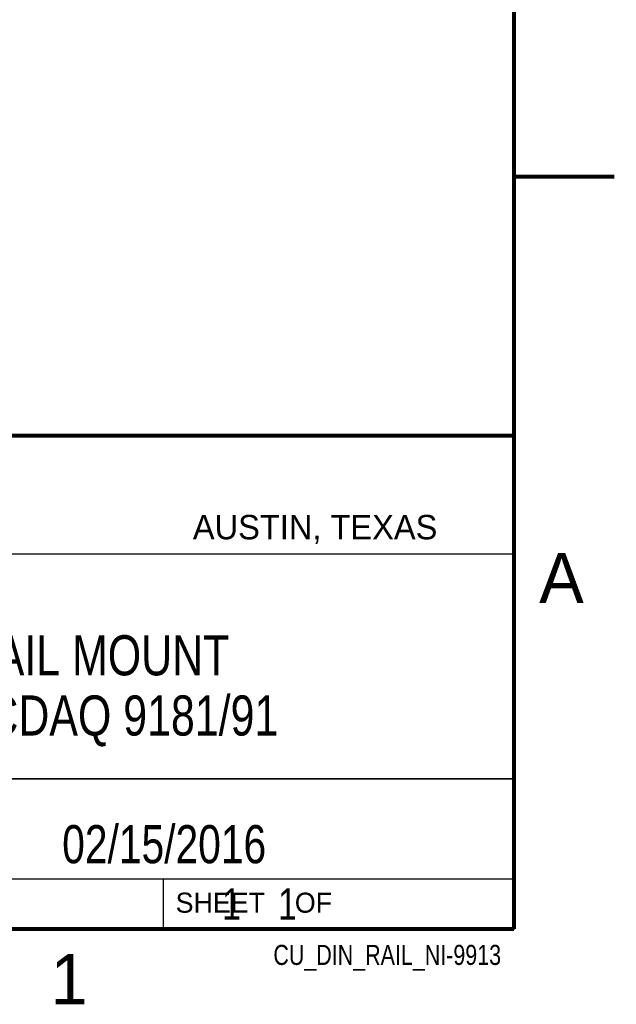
# Model space of a CAD drawing. Header units: inches. Extents: x 0 to 22, y 0 to 17.
# Tile 7 of 9: x 19 to 22, y 0.1 to 5. Entities that reach past the tile are written whole.
import ezdxf

# ---------------------------------------------------------------- set-up
doc = ezdxf.new("R2010")
doc.units = ezdxf.units.IN
doc.header["$LTSCALE"] = 1.21
doc.header["$MEASUREMENT"] = 0
doc.layers.get('0').update_dxf_attribs({"linetype": 'CONTINUOUS'})
doc.layers.add('DETAIL', color=7, linetype='CONTINUOUS')
doc.layers.add('NOTE', color=7, linetype='CONTINUOUS')
doc.styles.get("Standard").update_dxf_attribs({"font": 'txt', "width": 0.8})
doc.styles.add('TEXTSTYLE_2', font='txt')

msp = doc.modelspace()

# ---------------------------------------------------------------- linework, layer by layer
at = {"color": 2, "linetype": 'CONTINUOUS'}
for p, q in [((16.3737, 2.9596), (21.5037, 2.9596)), ((16.375, 2.96), (21.5, 2.96)), ((21.5037, 2.9596), (21.5037, 1.2496)), ((16.7288, 2.37), (21.5, 2.37)), ((16.3737, 1.2496), (21.5037, 1.2496)), ((18.01, 1.25), (21.5, 1.25)), ((21.5, 1.25), (21.5, 0.75)), ((16.375, 0.75), (21.5, 0.75)), ((18.01, 0.75), (21.5, 0.75)), ((19.75, 0.75), (21.5, 0.75)), ((19.75, 0.75), (19.75, 0.5)), ((21.5, 0.75), (21.5, 0.5)), ((19.75, 0.5), (21.5, 0.5)), ((20.4977, 0.4994), (21.4977, 0.4994)), ((20.4977, 0.4994), (20.4977, 0.4989)), ((20.4977, 0.4989), (21.4977, 0.4989)), ((21.4977, 0.4994), (21.4977, 0.4989))]:
    msp.add_line(p, q, dxfattribs=at)
at = {"color": 7, "linetype": 'CONTINUOUS', "const_width": 0.02}
for points in [[(21.5, 0.5), (21.5, 16.5)], [(22, 4.25), (21.5, 4.25)], [(13.6, 2.9595), (21.5, 2.96)], [(0.5, 0.5), (21.5, 0.5)]]:
    msp.add_lwpolyline(points, dxfattribs=at)

# ---------------------------------------------------------------- texts
at = {"color": 2, "linetype": 'CONTINUOUS', "attachment_point": 1, "line_spacing_factor": 0.9, "style": 'TEXTSTYLE_2'}
for s, insert, char_height, width in [('AUSTIN, TEXAS', (19.898, 2.5642), 0.121576, 1.580488), ('A', (21.625, 2.375), 0.25, 0.25), ('SHEET    OF', (19.8121, 0.6815), 0.1, 1.1), ('1', (19.1875, 0.375), 0.25, 0.25)]:
    msp.add_mtext(s, dxfattribs=dict(at, insert=insert, char_height=char_height, width=width))
at = {"layer": 'DETAIL', "color": 7, "linetype": 'CONTINUOUS', "insert": (19.8125, 0.7031), "char_height": 0.15625, "width": 1.375, "attachment_point": 1, "line_spacing_factor": 0.9}
msp.add_mtext('     1    1', dxfattribs=at)
at = {"layer": 'DETAIL', "color": 2, "linetype": 'CONTINUOUS', "insert": (21.4352, 0.4213), "char_height": 0.1, "width": 1.52, "attachment_point": 3, "line_spacing_factor": 0.9}
msp.add_mtext('CU_DIN_RAIL_NI-9913', dxfattribs=at)
at = {"layer": 'NOTE', "color": 7, "linetype": 'CONTINUOUS', "attachment_point": 2, "line_spacing_factor": 0.9}
for s, insert, char_height, width in [('CLIP DIN RAIL MOUNT\\PNI 9913 FOR CDAQ 9181/91', (18.9387, 1.9646), 0.2, 3.84), ('02/15/2016 ', (19.755, 1.0181), 0.19, 1.672)]:
    msp.add_mtext(s, dxfattribs=dict(at, insert=insert, char_height=char_height, width=width))

doc.saveas('drawing.dxf')
